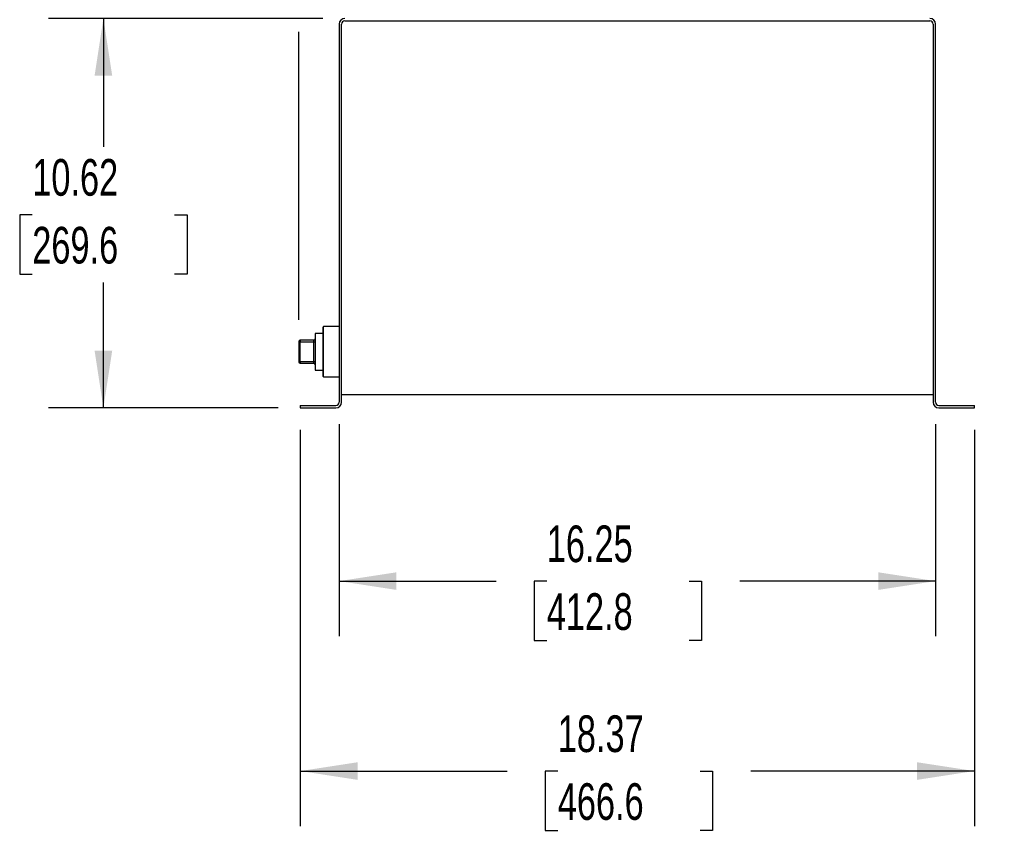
# Model space of a CAD drawing. Header units: inches. Extents: x 3 to 129, y 3 to 99.
# Tile 9 of 30: x 39 to 66, y 47 to 69. Entities that reach past the tile are written whole.
import ezdxf

# ---------------------------------------------------------------- set-up
doc = ezdxf.new("R2010")
doc.units = ezdxf.units.IN
doc.header["$LTSCALE"] = 12
doc.header["$MEASUREMENT"] = 0
doc.layers.add('DIMENSIONS', color=140, linetype='Continuous', lineweight=25)
doc.styles.add('SLDTEXTSTYLE0', font='TXT', dxfattribs={"width": 0.7})
doc.dimstyles.new('SLDDIMSTYLE0', dxfattribs={"dimtxt": 1.019531, "dimasz": 1.56, "dimexe": 0, "dimexo": 0.0625, "dimgap": 0.254883, "dimtad": 0, "dimtih": 1, "dimtoh": 1, "dimrnd": 1e-09, "dimzin": 12, "dimdsep": 46, "dimtxsty": 'SLDTEXTSTYLE0', "dimsah": 1, "dimcen": 0.09, "dimadec": 0, "dimazin": 3, "dimtfac": 1, "dimtofl": 0, "dimtmove": 0, "dimatfit": 3, "dimfxl": 0, "dimfrac": 2, "dimtolj": 1, "dimtzin": 12, "dimarcsym": 0})

# ---------------------------------------------------------------- blocks, each defined once
blk = doc.blocks.new('_D_2')
at = {"layer": 'DIMENSIONS'}
for p, q in [((46.939, 69.45), (39.457, 69.45)), ((40.957, 69.45), (40.957, 65.949)), ((39.018, 64.1), (38.676, 64.1)), ((38.676, 64.1), (38.676, 62.48)), ((42.896, 64.1), (43.238, 64.1)), ((43.238, 64.1), (43.238, 62.48)), ((38.676, 62.48), (39.018, 62.48)), ((43.238, 62.48), (42.896, 62.48)), ((40.957, 58.834), (40.957, 62.252)), ((45.724, 58.834), (39.457, 58.834))]:
    blk.add_line(p, q, dxfattribs=at)
for points in [[(40.957, 69.45), (40.717, 67.89), (41.197, 67.89)], [(40.957, 58.834), (41.197, 60.394), (40.717, 60.394)]]:
    blk.add_solid(points, dxfattribs=at)
at = {"layer": 'DIMENSIONS', "char_height": 1, "attachment_point": 1, "style": 'SLDTEXTSTYLE0'}
for s, insert in [('10.62', (39.018, 65.618)), ('269.6', (39.018, 63.769))]:
    blk.add_mtext(s, dxfattribs=dict(at, insert=insert))
blk = doc.blocks.new('_D_3')
at = {"layer": 'DIMENSIONS'}
for p, q in [((47.383, 58.39), (47.383, 52.61)), ((63.635, 58.39), (63.635, 52.61)), ((47.383, 54.11), (51.659, 54.11)), ((53.04, 54.11), (52.698, 54.11)), ((52.698, 54.11), (52.698, 52.49)), ((56.918, 54.11), (57.261, 54.11)), ((57.261, 54.11), (57.261, 52.49)), ((63.635, 54.11), (58.3, 54.11)), ((52.698, 52.49), (53.04, 52.49)), ((57.261, 52.49), (56.918, 52.49))]:
    blk.add_line(p, q, dxfattribs=at)
for points in [[(47.383, 54.11), (48.943, 53.87), (48.943, 54.35)], [(63.635, 54.11), (62.075, 54.35), (62.075, 53.87)]]:
    blk.add_solid(points, dxfattribs=at)
at = {"layer": 'DIMENSIONS', "char_height": 1, "attachment_point": 1, "style": 'SLDTEXTSTYLE0'}
for s, insert in [('16.25', (53.04, 55.627)), ('412.8', (53.04, 53.779))]:
    blk.add_mtext(s, dxfattribs=dict(at, insert=insert))
blk = doc.blocks.new('_D_4')
at = {"layer": 'DIMENSIONS'}
for p, q in [((46.324, 58.234), (46.324, 47.431)), ((64.694, 58.234), (64.694, 47.431)), ((46.324, 48.931), (51.959, 48.931)), ((53.34, 48.931), (52.998, 48.931)), ((52.998, 48.931), (52.998, 47.311)), ((57.218, 48.931), (57.561, 48.931)), ((57.561, 48.931), (57.561, 47.311)), ((64.694, 48.931), (58.6, 48.931)), ((52.998, 47.311), (53.34, 47.311)), ((57.561, 47.311), (57.218, 47.311))]:
    blk.add_line(p, q, dxfattribs=at)
for points in [[(46.324, 48.931), (47.884, 48.691), (47.884, 49.171)], [(64.694, 48.931), (63.134, 49.171), (63.134, 48.691)]]:
    blk.add_solid(points, dxfattribs=at)
at = {"layer": 'DIMENSIONS', "char_height": 1, "attachment_point": 1, "style": 'SLDTEXTSTYLE0'}
for s, insert in [('18.37', (53.34, 50.449)), ('466.6', (53.34, 48.6))]:
    blk.add_mtext(s, dxfattribs=dict(at, insert=insert))
blk = doc.blocks.new('_D_5')
at = {"layer": 'DIMENSIONS'}
for p, q in [((46.283, 69.81), (46.283, 92.984)), ((65.51, 83.787), (65.51, 92.984)), ((46.283, 91.484), (53.73, 91.484)), ((55.112, 91.484), (54.769, 91.484)), ((54.769, 91.484), (54.769, 89.863)), ((58.989, 91.484), (59.332, 91.484)), ((59.332, 91.484), (59.332, 89.863)), ((65.51, 91.484), (60.371, 91.484)), ((54.769, 89.863), (55.112, 89.863)), ((59.332, 89.863), (58.989, 89.863)), ((46.283, 61.235), (46.283, 69.09))]:
    blk.add_line(p, q, dxfattribs=at)
for points in [[(46.283, 91.484), (47.843, 91.244), (47.843, 91.724)], [(65.51, 91.484), (63.95, 91.724), (63.95, 91.244)]]:
    blk.add_solid(points, dxfattribs=at)
at = {"layer": 'DIMENSIONS', "char_height": 1, "attachment_point": 1, "style": 'SLDTEXTSTYLE0'}
for s, insert in [('19.23', (55.112, 93.001)), ('488.4', (55.112, 91.152))]:
    blk.add_mtext(s, dxfattribs=dict(at, insert=insert))

msp = doc.modelspace()

# ---------------------------------------------------------------- linework, layer by layer
for p, q in [((47.383, 69.294), (47.383, 58.99)), ((47.449, 58.99), (47.449, 69.294)), ((47.539, 69.384), (63.479, 69.384)), ((63.569, 69.294), (63.569, 58.99)), ((63.635, 58.99), (63.635, 69.294)), ((46.953, 61.049), (46.933, 61.029)), ((46.933, 61.029), (46.933, 59.696)), ((47.383, 61.049), (46.953, 61.049)), ((46.953, 59.676), (46.953, 61.049)), ((46.323, 60.675), (46.323, 60.635)), ((46.693, 60.675), (46.323, 60.675)), ((46.693, 60.635), (46.693, 60.675)), ((46.933, 60.863), (46.733, 60.863)), ((46.733, 60.863), (46.733, 59.863)), ((46.323, 60.635), (46.283, 60.635)), ((46.283, 60.635), (46.283, 60.09)), ((46.323, 60.635), (46.693, 60.635)), ((46.323, 60.09), (46.323, 60.635)), ((46.693, 60.635), (46.733, 60.635)), ((46.693, 60.09), (46.693, 60.635)), ((46.283, 60.09), (46.323, 60.09)), ((46.323, 60.09), (46.323, 60.05)), ((46.693, 60.09), (46.323, 60.09)), ((46.323, 60.05), (46.693, 60.05)), ((46.733, 60.09), (46.693, 60.09)), ((46.693, 60.05), (46.693, 60.09)), ((46.733, 59.863), (46.933, 59.863)), ((46.933, 59.696), (46.953, 59.676)), ((46.953, 59.676), (47.383, 59.676)), ((47.449, 59.2), (63.569, 59.2)), ((46.324, 58.9), (46.324, 58.834)), ((46.324, 58.9), (47.293, 58.9)), ((46.324, 58.834), (47.293, 58.834)), ((63.725, 58.9), (64.694, 58.9)), ((63.725, 58.834), (64.694, 58.834)), ((64.694, 58.834), (64.694, 58.9))]:
    msp.add_line(p, q)
for centre, radius, start, end in [((47.539, 69.294), 0.156, 90, 180), ((47.539, 69.294), 0.09, 90, 180), ((63.479, 69.294), 0.156, 0, 90), ((63.479, 69.294), 0.09, 0, 90), ((46.323, 60.635), 0.04, 90, 180), ((46.693, 60.715), 0.04, 270, 0), ((46.323, 60.09), 0.04, 180, 270), ((46.693, 60.01), 0.04, 0, 90), ((47.293, 58.99), 0.156, 270, 0), ((47.293, 58.99), 0.09, 270, 0), ((63.725, 58.99), 0.156, 180, 270), ((63.725, 58.99), 0.09, 180, 270)]:
    msp.add_arc(centre, radius, start, end)

# ---------------------------------------------------------------- dimensions: what is measured, and where the dimension line sits
at = {"layer": 'DIMENSIONS'}
for base, p1, p2, picture, middle in [((46.283, 91.484), (65.51, 83.187), (46.283, 60.635), '_D_5', (57.05, 91.484)), ((64.694, 48.931), (46.324, 58.834), (64.694, 58.834), '_D_4', (55.279, 48.931)), ((63.635, 54.11), (47.383, 58.99), (63.635, 58.99), '_D_3', (54.979, 54.11))]:
    dim = msp.add_linear_dim(base=base, p1=p1, p2=p2, dimstyle='SLDDIMSTYLE0', dxfattribs=at)
    dim.commit()
    dim.dimension.update_dxf_attribs({"geometry": picture, "text_midpoint": middle, "dimtype": 160})
dim = msp.add_linear_dim(base=(40.957, 69.45), p1=(46.324, 58.834), p2=(47.539, 69.45), angle=90, dimstyle='SLDDIMSTYLE0', dxfattribs=at)
dim.commit()
dim.dimension.update_dxf_attribs({"geometry": '_D_2', "text_midpoint": (40.957, 64.1), "dimtype": 160})

doc.saveas('drawing.dxf')
